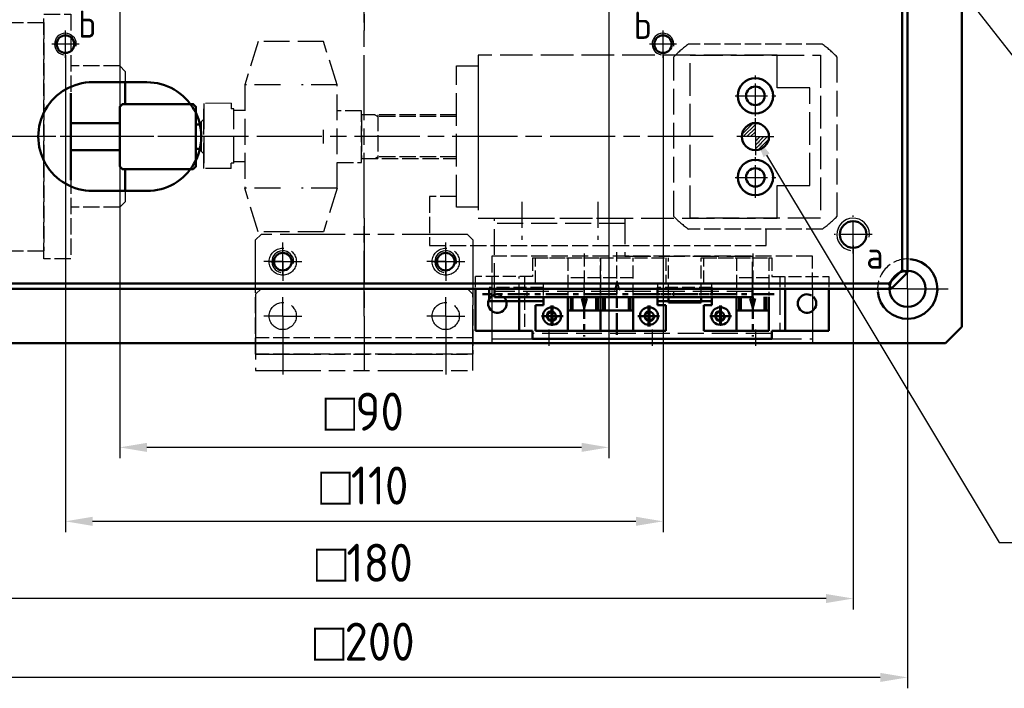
# Model space of a CAD drawing. Header units: millimetres. Extents: x 2047 to 2934, y 1574 to 2163.
# Tile 7 of 16: x 2412 to 2593, y 1703 to 1826. Entities that reach past the tile are written whole.
import ezdxf
from ezdxf import colors
from ezdxf.entities.mleader import LeaderData, LeaderLine
from ezdxf.math import Vec2, Vec3

# ---------------------------------------------------------------- set-up
doc = ezdxf.new("R2010")
doc.units = ezdxf.units.MM
for name, pattern in [('AM_ISO02W050', [7.5, 6, -1.5]), ('AM_ISO02W050x2', [3.75, 3, -0.75]), ('AM_ISO08W050', [18, 12, -1.5, 3, -1.5]), ('AM_ISO08W050x2', [9, 6, -0.75, 1.5, -0.75]), ('AM_ISO09W050', [22.5, 12, -1.5, 3, -1.5, 3, -1.5]), ('CENTER', [7, 4, -1, 1, -1]), ('CNS_SOLID', [0]), ('GEN3', [6.25, 4.75, -1.5]), ('GEN7A', [6.875, 4.75, -0.875, 0.375, -0.875])]:
    doc.linetypes.add(name, pattern=pattern)
for name, color, linetype in [('3', 6, 'GEN3'), ('4', 3, 'Continuous'), ('7A', 4, 'GEN7A'), ('VIS', 7, 'CNS_SOLID')]:
    doc.layers.add(name, color=color, linetype=linetype)
for name, color, linetype, lineweight in [('AM_0', 7, 'Continuous', 50), ('AM_11', 3, 'AM_ISO09W050', 25), ('AM_3', 6, 'AM_ISO02W050', 25), ('AM_4', 3, 'Continuous', 25), ('AM_5', 3, 'Continuous', 25), ('AM_6', 2, 'Continuous', 35), ('AM_7', 4, 'AM_ISO08W050', 25)]:
    doc.layers.add(name, color=color, linetype=linetype, lineweight=lineweight)
doc.styles.get("Standard").update_dxf_attribs({"font": 'isocp.shx', "bigfont": 'extfont.shx'})
doc.dimstyles.new('AM_ISO$0', dxfattribs={"dimtxt": 3.5, "dimasz": 2.5, "dimexe": 1, "dimexo": 1, "dimgap": 1.5, "dimtad": 1, "dimdsep": 46, "dimtxsty": 'Standard', "dimcen": 0, "dimclrd": 256, "dimclre": 256, "dimclrt": 2, "dimadec": 0, "dimazin": 2, "dimtp": 0.1, "dimtm": 0.1, "dimtfac": 0.71, "dimtdec": 3, "dimtmove": 0, "dimatfit": 3, "dimfxl": 1, "dimlwd": -1, "dimlwe": -1, "dimarcsym": 1})

# ---------------------------------------------------------------- blocks, each defined once
blk = doc.blocks.new('A$C012059B4-200')
at = {"layer": 'AM_3', "linetype": 'AM_ISO02W050x2'}
for p, q in [((0, 54.01), (0, 12.01)), ((0, 54.01), (33, 54.01)), ((13, 54.01), (13, 48.01)), ((21, 48.01), (21, 54.01)), ((33, 54.01), (33, 12.01)), ((13, 48.01), (11, 46.01)), ((13, 48.01), (21, 48.01)), ((23, 46.01), (21, 48.01)), ((11, 46.01), (11, 20.01)), ((23, 20.01), (23, 46.01)), ((47, 35.5), (38, 35.5)), ((47, 30.51), (38, 30.51)), ((11, 20.01), (13, 18.01)), ((21, 18.01), (23, 20.01)), ((13, 18.01), (13, 12.01)), ((21, 18.01), (13, 18.01)), ((21, 12.01), (21, 18.01)), ((0, 12.01), (33, 12.01)), ((7, 12.01), (7, 8.01)), ((13, 8.01), (13, 12.01)), ((7, 8.01), (13, 8.01)), ((7.5, 8.01), (7.5, 5.36)), ((12.5, 8.01), (12.5, 5.36)), ((7.5, 5.36), (7.69, 5.46)), ((7.69, 5.46), (7.88, 5.56)), ((7.88, 5.56), (8.07, 5.66)), ((8.07, 5.66), (8.26, 5.74)), ((8.26, 5.74), (8.45, 5.8)), ((8.45, 5.8), (8.63, 5.85)), ((8.63, 5.85), (8.82, 5.87)), ((8.82, 5.87), (9, 5.86)), ((9, 5.86), (9.25, 5.79)), ((9.25, 5.79), (9.5, 5.67)), ((9.5, 5.67), (9.75, 5.52)), ((9.75, 5.52), (10, 5.36)), ((10, 5.36), (10.25, 5.19)), ((10.25, 5.19), (10.5, 5.04)), ((10.5, 5.04), (10.75, 4.92)), ((10.75, 4.92), (11, 4.86)), ((11, 4.86), (11.18, 4.85)), ((11.18, 4.85), (11.37, 4.86)), ((11.37, 4.86), (11.55, 4.91)), ((11.55, 4.91), (11.74, 4.97)), ((11.74, 4.97), (11.93, 5.05)), ((11.93, 5.05), (12.12, 5.15)), ((12.12, 5.15), (12.31, 5.25)), ((12.31, 5.25), (12.5, 5.36))]:
    blk.add_line(p, q, dxfattribs=at)
blk = doc.blocks.new('16112309-100')
at = {"layer": 'AM_0'}
for p, q in [((62543.71, 18338.5), (62543.71, 18124.5)), ((62540.71, 18121.5), (62543.71, 18124.5)), ((62326.71, 18121.5), (62540.71, 18121.5))]:
    blk.add_line(p, q, dxfattribs=at)
blk.add_circle((62533.71, 18131.5), 3.3, dxfattribs=at)
blk.add_arc((62533.71, 18131.5), 5.5, 184.9973, 85.0027, dxfattribs=at)
at = {"layer": 'AM_3', "linetype": 'AM_ISO02W050x2'}
blk.add_arc((62533.71, 18131.5), 5.5, 86.3966, 183.6034, dxfattribs=at)
at = {"layer": 'AM_7'}
for q in [(62533.71, 18138.98), (62526.23, 18131.5), (62533.71, 18124.02), (62541.19, 18131.5)]:
    blk.add_line((62533.71, 18131.5), q, dxfattribs=at)
blk = doc.blocks.new('16112306-100')
at = {"layer": '3'}
for p, q in [((64417.97, 17854.26), (64417.97, 17847.26)), ((64431.97, 17854.26), (64431.97, 17847.26)), ((64412.97, 17838.26), (64412.97, 17851.26)), ((64412.97, 17851.26), (64436.97, 17851.26)), ((64436.97, 17851.26), (64436.97, 17844.26)), ((64436.97, 17850.26), (64412.97, 17850.26)), ((64436.97, 17844.26), (64460.47, 17844.26)), ((64460.47, 17838.51), (64460.47, 17844.26)), ((64460.47, 17837.76), (64412.97, 17837.76))]:
    blk.add_line(p, q, dxfattribs=at)
at = {"layer": 'AM_0'}
for p, q in [((64412.97, 17838.26), (64412.97, 17836.76)), ((64460.47, 17836.76), (64460.47, 17838.26)), ((64412.97, 17836.76), (64460.47, 17836.76))]:
    blk.add_line(p, q, dxfattribs=at)
at = {"layer": 'AM_3', "linetype": 'AM_ISO02W050x2'}
for p, q in [((64418.97, 17836.76), (64418.97, 17837.76)), ((64445.97, 17836.76), (64445.97, 17837.76))]:
    blk.add_line(p, q, dxfattribs=at)
blk = doc.blocks.new('16112508-100')
at = {"layer": '7A'}
for p, q in [((61818.52, 13320.63), (61818.52, 13324.13)), ((61848.52, 13320.63), (61848.52, 13324.13)), ((61818.52, 13320.63), (61815.02, 13320.63)), ((61818.52, 13320.63), (61822.02, 13320.63)), ((61818.52, 13320.63), (61818.52, 13317.13)), ((61848.52, 13320.63), (61845.02, 13320.63)), ((61848.52, 13320.63), (61852.02, 13320.63)), ((61848.52, 13320.63), (61848.52, 13317.13)), ((61818.52, 13307.63), (61818.52, 13302.63)), ((61848.52, 13307.63), (61848.52, 13302.63))]:
    blk.add_line(p, q, dxfattribs=at)
at = {"layer": 'AM_11'}
for p, q in [((61814.52, 13325.63), (61813.52, 13324.63)), ((61852.52, 13325.63), (61814.52, 13325.63)), ((61853.52, 13324.63), (61852.52, 13325.63)), ((61813.52, 13315.63), (61813.52, 13324.63)), ((61853.52, 13324.63), (61853.52, 13315.63))]:
    blk.add_line(p, q, dxfattribs=at)
for centre in [(61818.52, 13320.63), (61848.52, 13320.63)]:
    blk.add_circle(centre, 2.5, dxfattribs=at)
at = {"layer": 'AM_3', "linetype": 'AM_ISO02W050x2'}
for p, q in [((61813.52, 13303.63), (61813.52, 13315.63)), ((61853.52, 13315.63), (61853.52, 13303.63)), ((61853.52, 13306.63), (61813.52, 13306.63)), ((61853.52, 13303.63), (61813.52, 13303.63))]:
    blk.add_line(p, q, dxfattribs=at)
at = {"layer": 'AM_7'}
blk.add_line((61833.52, 13328.63), (61833.52, 13300.63), dxfattribs=at)
blk = doc.blocks.new('16112509-100')
at = {"layer": '7A'}
for p, q in [((61622.98, 13310.63), (61622.98, 13314.13)), ((61652.98, 13310.63), (61652.98, 13314.13)), ((61622.98, 13310.63), (61619.48, 13310.63)), ((61622.98, 13310.63), (61626.48, 13310.63)), ((61622.98, 13310.63), (61622.98, 13307.13)), ((61652.98, 13310.63), (61649.48, 13310.63)), ((61652.98, 13310.63), (61656.48, 13310.63)), ((61652.98, 13310.63), (61652.98, 13307.13)), ((61622.98, 13304.63), (61622.98, 13299.63)), ((61652.98, 13304.63), (61652.98, 13299.63))]:
    blk.add_line(p, q, dxfattribs=at)
at = {"layer": 'AM_11'}
for p, q in [((61617.98, 13314.63), (61618.98, 13315.63)), ((61617.98, 13314.63), (61617.98, 13300.63)), ((61618.98, 13315.63), (61656.98, 13315.63)), ((61656.98, 13315.63), (61657.98, 13314.63)), ((61657.98, 13300.63), (61657.98, 13314.63)), ((61617.98, 13303.63), (61657.98, 13303.63)), ((61617.98, 13300.63), (61657.98, 13300.63))]:
    blk.add_line(p, q, dxfattribs=at)
for centre in [(61622.98, 13310.63), (61652.98, 13310.63)]:
    blk.add_circle(centre, 2.5, dxfattribs=at)
blk = doc.blocks.new('A$C30B232A7-100')
at = {"layer": 'AM_3', "linetype": 'AM_ISO02W050x2'}
for p, q in [((1.2, 12.59), (0.7, 12.09)), ((0.7, 1.11), (0.7, 12.09)), ((0.94, 12.33), (1.2, 12.59)), ((14.21, 12.59), (1.2, 12.59)), ((14.7, 12.1), (14.2, 12.6)), ((14.7, 1.1), (14.7, 12.1)), ((0.7, 1.11), (1.2, 0.61)), ((1.2, 0.61), (14.21, 0.61)), ((14.2, 0.6), (14.7, 1.1))]:
    blk.add_line(p, q, dxfattribs=at)
at = {"layer": 'VIS', "lineweight": 50}
blk.add_line((1.07, 0.74), (0.94, 0.87), dxfattribs=at)
blk = doc.blocks.new('16111820-100')
at = {"layer": '3'}
for p, q in [((2952.72, 328.49), (2952.73, 333.49)), ((2952.73, 333.49), (2964.48, 333.49)), ((2964.73, 333.49), (2952.98, 333.49)), ((2964.72, 328.49), (2964.73, 333.49)), ((2952.72, 328.49), (2953.72, 328.49)), ((2953.72, 327.99), (2953.72, 328.49)), ((2963.72, 327.99), (2963.72, 328.49)), ((2964.72, 328.49), (2963.72, 328.49)), ((2963.72, 327.99), (2953.72, 327.99)), ((2963.47, 327.99), (2953.97, 327.99)), ((2953.97, 327.99), (2953.97, 325.99)), ((2963.47, 325.99), (2963.47, 327.99)), ((2941.35, 323.49), (2949.35, 325.99)), ((2949.35, 319.43), (2949.35, 325.99)), ((2949.35, 325.99), (2968.35, 325.99)), ((2968.35, 319.43), (2968.35, 325.99)), ((2976.35, 323.49), (2968.35, 325.99)), ((2941.35, 311.49), (2941.35, 323.49)), ((2976.35, 311.49), (2976.35, 323.49)), ((2949.35, 308.99), (2949.35, 315.55)), ((2968.35, 308.99), (2968.35, 315.55)), ((2949.35, 308.99), (2941.35, 311.49)), ((2960.11, 311.49), (2957.59, 311.49)), ((2968.35, 308.99), (2976.35, 311.49)), ((2968.35, 308.99), (2949.35, 308.99))]:
    blk.add_line(p, q, dxfattribs=at)
blk = doc.blocks.new('cdr-100-100')
at = {"layer": 'AM_3', "linetype": 'AM_ISO02W050x2'}
for p, q in [((-133, 4.75), (-137.5, 4.75)), ((-133, -4.75), (-133, 4.75)), ((-115.5, 4), (-133, 4)), ((-133, 4), (-133, -4)), ((-130.53, 4), (-130, 3.69)), ((-130, 4), (-130, -4)), ((-115.5, 3.69), (-130, 3.69)), ((-162.5, 2.25), (-163.5, 2.25)), ((-162.2, 3), (-162.5, 2.7)), ((-162.5, 2.7), (-162.5, -2.7)), ((-162.5, 2.25), (-162.5, -2.25)), ((-162, 3), (-162.2, 3)), ((-163.5, -2.25), (-162.5, -2.25)), ((-162.5, -2.7), (-162.2, -3)), ((-162.2, -3), (-162, -3)), ((-137.5, -4.75), (-133, -4.75)), ((-133, -4), (-115.5, -4)), ((-130.53, -4), (-130, -3.69)), ((-115.5, -3.69), (-130, -3.69))]:
    blk.add_line(p, q, dxfattribs=at)
at = {"layer": 'AM_7'}
blk.add_line((-68.29, 0), (-229.45, 0), dxfattribs=at)
blk = doc.blocks.new('16112004-100')
at = {"layer": 'AM_3', "linetype": 'AM_ISO02W050x2'}
for p, q in [((62150.37, 16145.14), (62150.37, 16190.14)), ((62150.37, 16190.14), (62155.37, 16190.14)), ((62155.37, 16190.14), (62155.37, 16145.14)), ((62164.36, 16180.65), (62155.37, 16180.65)), ((62164.36, 16180.65), (62165.36, 16179.65)), ((62165.36, 16179.65), (62165.36, 16173.65)), ((62165.36, 16161.65), (62165.36, 16155.65)), ((62164.36, 16154.65), (62155.37, 16154.65)), ((62165.36, 16155.65), (62164.36, 16154.65)), ((62155.37, 16145.14), (62150.37, 16145.14))]:
    blk.add_line(p, q, dxfattribs=at)
blk = doc.blocks.new('17021509')
at = {"color": 4, "linetype": 'CENTER'}
for p, q in [((64546.88, 19056.19), (64524.19, 19056.19)), ((64545.01, 19056.19), (64567.7, 19056.19)), ((64577.88, 19056.19), (64555.19, 19056.19)), ((64542.95, 19055.69), (64542.95, 19048.44)), ((64548.95, 19048.71), (64548.95, 19055.69)), ((64573.95, 19055.69), (64573.95, 19048.44)), ((64536.95, 19054.11), (64536.95, 19050.47)), ((64537.1, 19054.11), (64537.1, 19050.47)), ((64554.8, 19050.29), (64554.8, 19054.11)), ((64554.95, 19050.29), (64554.95, 19054.11)), ((64567.95, 19054.11), (64567.95, 19050.47)), ((64568.1, 19054.11), (64568.1, 19050.47)), ((64539.07, 19052.19), (64535, 19052.19)), ((64552.82, 19052.19), (64557.07, 19052.19)), ((64570.07, 19052.19), (64566, 19052.19))]:
    blk.add_line(p, q, dxfattribs=at)
at = {"color": 7, "linetype": 'Continuous'}
for p, q in [((64525.45, 19054.94), (64525.45, 19057.19)), ((64556.45, 19055.97), (64556.45, 19057.44)), ((64566.45, 19057.44), (64566.45, 19055.97)), ((64525.45, 19054.94), (64535.45, 19054.94)), ((64535.45, 19054.19), (64535.45, 19055.69)), ((64539.95, 19055.69), (64539.95, 19049.49)), ((64540.45, 19055.69), (64540.45, 19053.19)), ((64540.76, 19055.69), (64540.76, 19053.19)), ((64545.14, 19053.19), (64545.14, 19055.69)), ((64545.45, 19053.19), (64545.45, 19055.69)), ((64545.95, 19055.69), (64545.95, 19049.49)), ((64545.95, 19049.49), (64545.95, 19055.69)), ((64546.45, 19055.69), (64546.45, 19053.19)), ((64546.76, 19055.69), (64546.76, 19053.19)), ((64551.14, 19053.19), (64551.14, 19055.69)), ((64551.45, 19053.19), (64551.45, 19055.69)), ((64551.95, 19049.49), (64551.95, 19055.69)), ((64556.45, 19054.94), (64556.45, 19055.69)), ((64556.45, 19055.69), (64556.45, 19054.19)), ((64556.45, 19054.94), (64566.45, 19054.94)), ((64556.45, 19054.94), (64566.45, 19054.94)), ((64566.45, 19054.19), (64566.45, 19055.69)), ((64566.45, 19055.69), (64566.45, 19054.94)), ((64570.95, 19055.69), (64570.95, 19049.49)), ((64571.45, 19055.69), (64571.45, 19053.19)), ((64571.76, 19055.69), (64571.76, 19053.19)), ((64576.14, 19053.19), (64576.14, 19055.69)), ((64576.45, 19053.19), (64576.45, 19055.69)), ((64576.95, 19055.69), (64576.95, 19049.49)), ((64533.95, 19049.49), (64533.95, 19054.19)), ((64535.45, 19054.19), (64533.95, 19054.19)), ((64537.1, 19053.79), (64536.95, 19053.79)), ((64539.95, 19053.19), (64545.95, 19053.19)), ((64545.95, 19053.19), (64551.95, 19053.19)), ((64554.95, 19053.79), (64554.8, 19053.79)), ((64556.45, 19054.19), (64557.95, 19054.19)), ((64557.95, 19054.19), (64557.95, 19049.49)), ((64564.95, 19049.49), (64564.95, 19054.19)), ((64566.45, 19054.19), (64564.95, 19054.19)), ((64568.1, 19053.79), (64567.95, 19053.79)), ((64570.95, 19053.19), (64576.95, 19053.19)), ((64545.95, 19049.49), (64533.95, 19049.49)), ((64536.95, 19050.59), (64537.1, 19050.59)), ((64557.95, 19049.49), (64545.95, 19049.49)), ((64554.8, 19050.59), (64554.95, 19050.59)), ((64576.95, 19049.49), (64564.95, 19049.49)), ((64567.95, 19050.59), (64568.1, 19050.59))]:
    blk.add_line(p, q, dxfattribs=at)
for p, q in [((64579.95, 19049.49), (64579.95, 19057.19)), ((64530.95, 19049.49), (64530.95, 19055.69)), ((64558.45, 19054.69), (64564.45, 19054.69)), ((64533.45, 19049.49), (64522.95, 19049.49)), ((64522.95, 19049.49), (64533.45, 19049.49))]:
    blk.add_line(p, q)
at = {"color": 2, "linetype": 'Continuous'}
for p, q in [((64542.95, 19053.71), (64542.49, 19055.43)), ((64542.95, 19053.71), (64542.95, 19055.69)), ((64542.95, 19053.71), (64543.41, 19055.43)), ((64548.95, 19055.69), (64548.95, 19053.71)), ((64573.95, 19053.71), (64573.49, 19055.43)), ((64573.95, 19053.71), (64573.95, 19055.69)), ((64573.95, 19053.71), (64574.41, 19055.43))]:
    blk.add_line(p, q, dxfattribs=at)
for centre in [(64536.95, 19052.19), (64554.95, 19052.19), (64567.95, 19052.19)]:
    blk.add_circle(centre, 0.783)
at = {"color": 7, "linetype": 'Continuous'}
for centre, start, end in [((64536.95, 19052.19), 90, 270), ((64537.1, 19052.19), 270, 90), ((64554.8, 19052.19), 90, 270), ((64554.95, 19052.19), 270, 90), ((64567.95, 19052.19), 90, 270), ((64568.1, 19052.19), 270, 90)]:
    blk.add_arc(centre, 1.6, start, end, dxfattribs=at)
for p in [(64535.35, 19052.19), (64566.35, 19052.19)]:
    blk.add_point(p, dxfattribs=at)
at = {"layer": '3', "ltscale": 0.5}
for p, q in [((64542.95, 19063.66), (64542.95, 19055.97)), ((64548.95, 19055.97), (64548.95, 19063.93)), ((64573.95, 19063.66), (64573.95, 19055.97)), ((64533.45, 19062.89), (64558.45, 19062.89)), ((64533.45, 19062.89), (64533.45, 19059.49)), ((64533.95, 19062.89), (64545.95, 19062.89)), ((64533.95, 19058.19), (64533.95, 19062.89)), ((64539.95, 19062.89), (64539.95, 19055.97)), ((64545.95, 19062.89), (64545.95, 19055.97)), ((64545.95, 19062.89), (64557.95, 19062.89)), ((64545.95, 19055.97), (64545.95, 19062.89)), ((64551.95, 19055.97), (64551.95, 19062.89)), ((64557.95, 19062.89), (64557.95, 19058.19)), ((64558.45, 19055.97), (64558.45, 19062.89)), ((64564.45, 19062.89), (64577.45, 19062.89)), ((64564.45, 19062.89), (64577.45, 19062.89)), ((64564.45, 19055.97), (64564.45, 19062.89)), ((64564.95, 19062.89), (64576.95, 19062.89)), ((64564.95, 19058.19), (64564.95, 19062.89)), ((64570.95, 19062.89), (64570.95, 19055.97)), ((64576.95, 19062.89), (64576.95, 19055.97)), ((64577.45, 19062.89), (64577.45, 19059.49)), ((64522.95, 19057.47), (64522.95, 19059.49)), ((64533.45, 19059.49), (64522.95, 19059.49)), ((64530.95, 19055.97), (64530.95, 19059.49)), ((64531.95, 19059.49), (64531.95, 19055.97)), ((64535.45, 19058.19), (64533.95, 19058.19)), ((64535.45, 19055.97), (64535.45, 19058.19)), ((64545.95, 19059.19), (64539.95, 19059.19)), ((64542.95, 19055.97), (64542.95, 19058.66)), ((64551.95, 19059.19), (64545.95, 19059.19)), ((64548.95, 19058.66), (64548.49, 19056.94)), ((64548.95, 19058.66), (64549.41, 19056.94)), ((64548.95, 19058.66), (64548.95, 19055.97)), ((64556.45, 19058.19), (64556.45, 19055.97)), ((64556.45, 19058.19), (64557.95, 19058.19)), ((64566.45, 19058.19), (64564.95, 19058.19)), ((64566.45, 19055.97), (64566.45, 19058.19)), ((64576.95, 19059.19), (64570.95, 19059.19)), ((64573.95, 19055.97), (64573.95, 19058.66)), ((64577.45, 19059.49), (64587.95, 19059.49)), ((64578.95, 19059.49), (64578.95, 19057.47)), ((64579.95, 19057.47), (64579.95, 19059.49)), ((64587.95, 19059.49), (64587.95, 19057.47)), ((64535.45, 19057.44), (64525.45, 19057.44)), ((64566.45, 19057.44), (64556.45, 19057.44)), ((64566.45, 19057.44), (64556.45, 19057.44)), ((64531.95, 19055.69), (64531.95, 19049.49))]:
    blk.add_line(p, q, dxfattribs=at)
at = {"layer": '3'}
for p, q in [((64578.95, 19057.19), (64578.95, 19049.49)), ((64577.45, 19048.99), (64533.45, 19048.99))]:
    blk.add_line(p, q, dxfattribs=at)
at = {"layer": '4'}
for centre in [(64536.95, 19052.19), (64554.95, 19052.19), (64567.95, 19052.19)]:
    blk.add_arc(centre, 1, 100, 10, dxfattribs=at)
at = {"layer": 'AM_0'}
for p, q in [((64522.95, 19049.49), (64522.95, 19057.19)), ((64587.95, 19057.19), (64587.95, 19049.49)), ((64558.45, 19054.69), (64558.45, 19055.69)), ((64564.45, 19054.69), (64564.45, 19055.69)), ((64533.45, 19047.99), (64533.45, 19049.49)), ((64577.45, 19049.49), (64577.45, 19047.99)), ((64577.45, 19049.49), (64587.95, 19049.49)), ((64577.45, 19047.99), (64533.45, 19047.99))]:
    blk.add_line(p, q, dxfattribs=at)
for centre in [(64526.95, 19054.49), (64583.95, 19054.49)]:
    blk.add_arc(centre, 1.7, 60.8054, 44.9154, dxfattribs=at)
at = {"layer": 'AM_7', "linetype": 'AM_ISO08W050x2'}
for p, q in [((64536.45, 19049.69), (64536.45, 19047.49)), ((64555.45, 19049.69), (64555.45, 19047.49)), ((64574.45, 19049.69), (64574.45, 19047.49))]:
    blk.add_line(p, q, dxfattribs=at)
blk = doc.blocks.new('16112001-100')
at = {"layer": '3'}
h = blk.add_hatch(dxfattribs=at)
h.set_pattern_fill('_U', color=256, scale=0.48, angle=675, style=0, pattern_type=0)
h.set_pattern_definition([(314.695869, (2133.7922, -8322.3927), (-0.34120809, -0.337604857), [])])
edge = h.paths.add_edge_path()
edge.add_arc((3103.77, 422.02), 2.5, -360.3041, -270.3041, ccw=False)
edge.add_line((3106.27, 422), (3103.77, 422.02))
edge.add_line((3103.77, 422.02), (3103.78, 424.52))
h = blk.add_hatch(dxfattribs=at)
h.set_pattern_fill('_U', color=256, scale=0.48, angle=675, style=0, pattern_type=0)
h.set_pattern_definition([(315, (11853.2049, 1345.56496), (0.339411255, 0.339411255), [])])
edge = h.paths.add_edge_path()
edge.add_arc((3103.77, 422.02), 2.5, -180, -90)
edge.add_line((3103.77, 419.52), (3103.77, 422.02))
edge.add_line((3103.77, 422.02), (3101.27, 422.02))
for q in [(3103.77, 425.43), (3100.35, 422.02), (3107.19, 422.02), (3103.77, 418.6)]:
    blk.add_line((3103.77, 422.02), q, dxfattribs=at)
for points in [[(3089.07, 437.02), (3118.47, 437.02)], [(3118.47, 407.02), (3089.07, 407.02)]]:
    blk.add_lwpolyline(points, dxfattribs=at)
blk.add_circle((3103.77, 422.02), 2.5, dxfattribs=at)
for start, end in [(134.4153, 144.0494), (35.9506, 45.5847), (215.9506, 225.5847), (314.4153, 324.0494)]:
    blk.add_arc((3103.77, 422.02), 21, start, end, dxfattribs=at)
at = {"layer": 'AM_3', "linetype": 'AM_ISO02W050x2'}
for p, q in [((3086.77, 409.69), (3086.77, 434.34)), ((3120.77, 409.69), (3120.77, 434.34))]:
    blk.add_line(p, q, dxfattribs=at)
blk = doc.blocks.new('16111856-100')
at = {"layer": 'AM_11'}
for p, q in [((48522.79, 18750.24), (48532.79, 18750.24)), ((48531.99, 18750.24), (48531.99, 18691.24)), ((48532.79, 18750.24), (48532.79, 18691.24))]:
    blk.add_line(p, q, dxfattribs=at)
at = {"layer": 'AM_3', "linetype": 'AM_ISO02W050x2'}
for p, q in [((48516.79, 18691.24), (48516.79, 18750.24)), ((48516.79, 18750.24), (48522.79, 18750.24)), ((48522.79, 18691.24), (48516.79, 18691.24))]:
    blk.add_line(p, q, dxfattribs=at)
at = {"layer": 'AM_4'}
blk.add_line((48522.79, 18691.24), (48532.79, 18691.24), dxfattribs=at)
at = {"layer": 'AM_7', "linetype": 'AM_ISO08W050x2'}
for p, q in [((48531.29, 18739.74), (48533.29, 18739.74)), ((48531.29, 18720.74), (48533.29, 18720.74)), ((48531.29, 18701.74), (48533.29, 18701.74))]:
    blk.add_line(p, q, dxfattribs=at)
blk = doc.blocks.new('16112305')
for p, q in [((63193.66, 17651.32), (63203.66, 17651.32)), ((63193.66, 17631.33), (63203.66, 17631.33))]:
    blk.add_line(p, q)
for centre, start, end in [((63193.66, 17641.33), 89.9811, 270), ((63203.66, 17641.32), 269.9811, 90)]:
    blk.add_arc(centre, 10, start, end)
at = {"layer": 'AM_0'}
for p, q in [((63342.66, 17616.73), (63342.66, 17809.91)), ((63343.66, 17616.32), (63343.66, 17810.32)), ((63340.25, 17614.32), (63342.66, 17616.73)), ((63340.66, 17613.32), (63343.66, 17616.32)), ((63343.66, 17616.32), (63342.66, 17616.73)), ((63147.08, 17614.32), (63340.25, 17614.32)), ((63340.25, 17614.32), (63340.66, 17613.32)), ((63146.66, 17613.32), (63340.66, 17613.32))]:
    blk.add_line(p, q, dxfattribs=at)
for centre, radius in [((63188.66, 17658.32), 1.62), ((63298.66, 17658.32), 1.62), ((63315.66, 17648.82), 3.25), ((63315.66, 17648.82), 1.7), ((63315.66, 17641.32), 2.5), ((63315.66, 17633.82), 3.25), ((63315.66, 17633.82), 1.7), ((63333.66, 17623.32), 2.46), ((63228.66, 17618.32), 1.62), ((63258.66, 17618.32), 1.62)]:
    blk.add_circle(centre, radius, dxfattribs=at)
at = {"layer": 'AM_4'}
for centre, radius in [((63188.66, 17658.32), 2), ((63298.66, 17658.32), 2), ((63333.66, 17623.32), 3), ((63228.66, 17618.32), 2), ((63258.66, 17618.32), 2)]:
    blk.add_arc(centre, radius, 350, 260, dxfattribs=at)
at = {"layer": 'AM_7'}
blk.add_line((63243.66, 17608.32), (63243.66, 17818.32), dxfattribs=at)
at = {"layer": 'AM_7', "linetype": 'AM_ISO08W050x2'}
for p, q in [((63188.66, 17655.82), (63188.66, 17660.82)), ((63298.66, 17655.82), (63298.66, 17660.82)), ((63191.16, 17658.32), (63186.16, 17658.32)), ((63301.16, 17658.32), (63296.16, 17658.32)), ((63315.66, 17645.07), (63315.66, 17652.57)), ((63311.91, 17648.82), (63319.41, 17648.82)), ((63315.66, 17641.32), (63315.66, 17644.4)), ((63220.66, 17641.32), (63178.66, 17641.32)), ((63315.66, 17641.32), (63312.58, 17641.32)), ((63315.66, 17641.32), (63318.74, 17641.32)), ((63315.66, 17641.32), (63315.66, 17638.24)), ((63315.66, 17630.07), (63315.66, 17637.57)), ((63311.91, 17633.82), (63319.41, 17633.82)), ((63333.66, 17619.82), (63333.66, 17626.82)), ((63337.16, 17623.32), (63330.16, 17623.32)), ((63228.66, 17615.82), (63228.66, 17620.82)), ((63258.66, 17615.82), (63258.66, 17620.82)), ((63231.16, 17618.32), (63226.16, 17618.32)), ((63261.16, 17618.32), (63256.16, 17618.32))]:
    blk.add_line(p, q, dxfattribs=at)
at = {"layer": 'AM_0', "color": 2}
for s, p in [('b', (63191.02, 17659.5)), ('b', (63293.28, 17659.29)), ('a', (63336.07, 17617.02))]:
    blk.add_text(s, height=5, dxfattribs=at).set_placement(p)
blk = doc.blocks.new('*D99')
at = {"layer": 'AM_5', "transparency": 16777216}
for p, q in [((2420.57, 1819.87), (2420.57, 1732.11)), ((2530.57, 1819.87), (2530.57, 1732.11)), ((2525.57, 1734.11), (2425.57, 1734.11))]:
    blk.add_line(p, q, dxfattribs=at)
for points in [[(2425.57, 1734.95), (2425.57, 1733.28), (2420.57, 1734.11)], [(2525.57, 1734.95), (2525.57, 1733.28), (2530.57, 1734.11)]]:
    blk.add_solid(points, dxfattribs=at)
at = {"layer": 'Defpoints', "color": 0, "transparency": 16777216}
for p in [(2420.57, 1821.87), (2530.57, 1821.87), (2420.57, 1734.11)]:
    blk.add_point(p, dxfattribs=at)
at = {"layer": 'AM_5', "color": 2, "transparency": 16777216, "insert": (2475.57, 1740.69), "char_height": 7, "attachment_point": 5}
blk.add_mtext('{\\Famgdt;o}110', dxfattribs=at)
blk = doc.blocks.new('*D102')
at = {"layer": 'AM_5', "transparency": 16777216}
for p, q in [((2430.57, 1829.87), (2430.57, 1745.71)), ((2520.57, 1829.87), (2520.57, 1745.71)), ((2515.57, 1747.71), (2435.57, 1747.71))]:
    blk.add_line(p, q, dxfattribs=at)
for points in [[(2435.57, 1748.55), (2435.57, 1746.88), (2430.57, 1747.71)], [(2515.57, 1748.55), (2515.57, 1746.88), (2520.57, 1747.71)]]:
    blk.add_solid(points, dxfattribs=at)
at = {"layer": 'Defpoints', "color": 0, "transparency": 16777216}
for p in [(2430.57, 1831.87), (2520.57, 1831.87), (2430.57, 1747.71)]:
    blk.add_point(p, dxfattribs=at)
at = {"layer": 'AM_5', "color": 2, "transparency": 16777216, "insert": (2475.57, 1754.29), "char_height": 7, "attachment_point": 5}
blk.add_mtext('{\\Famgdt;o}90', dxfattribs=at)
blk = doc.blocks.new('*D96')
at = {"layer": 'AM_5', "transparency": 16777216}
for p, q in [((2385.57, 1784.87), (2385.57, 1717.92)), ((2565.57, 1784.87), (2565.57, 1717.92)), ((2560.57, 1719.92), (2390.57, 1719.92))]:
    blk.add_line(p, q, dxfattribs=at)
for points in [[(2390.57, 1720.75), (2390.57, 1719.08), (2385.57, 1719.92)], [(2560.57, 1720.75), (2560.57, 1719.08), (2565.57, 1719.92)]]:
    blk.add_solid(points, dxfattribs=at)
at = {"layer": 'Defpoints', "color": 0, "transparency": 16777216}
for p in [(2385.57, 1786.87), (2565.57, 1786.87), (2385.57, 1719.92)]:
    blk.add_point(p, dxfattribs=at)
at = {"layer": 'AM_5', "color": 2, "transparency": 16777216, "insert": (2475.57, 1726.49), "char_height": 7, "attachment_point": 5}
blk.add_mtext('{\\Famgdt;o}180', dxfattribs=at)
blk = doc.blocks.new('*D97')
at = {"layer": 'AM_5', "transparency": 16777216}
for p, q in [((2375.57, 1774.87), (2375.57, 1703.41)), ((2575.57, 1774.87), (2575.57, 1703.41)), ((2570.57, 1705.41), (2380.57, 1705.41))]:
    blk.add_line(p, q, dxfattribs=at)
for points in [[(2380.57, 1706.24), (2380.57, 1704.57), (2375.57, 1705.41)], [(2570.57, 1706.24), (2570.57, 1704.57), (2575.57, 1705.41)]]:
    blk.add_solid(points, dxfattribs=at)
at = {"layer": 'Defpoints', "color": 0, "transparency": 16777216}
for p in [(2375.57, 1776.87), (2575.57, 1776.87), (2375.57, 1705.41)]:
    blk.add_point(p, dxfattribs=at)
at = {"layer": 'AM_5', "color": 2, "transparency": 16777216, "insert": (2475.57, 1711.98), "char_height": 7, "attachment_point": 5}
blk.add_mtext('{\\Famgdt;o}200', dxfattribs=at)

msp = doc.modelspace()

# ---------------------------------------------------------------- linework, layer by layer
at = {"layer": 'AM_0'}
for points in [[(2431.57, 1814.87), (2431.57, 1810.87)], [(2421.571, 1812.873), (2421.572, 1796.872)], [(2444.084, 1798.88), (2444.571, 1799.367), (2444.571, 1810.367), (2444.084, 1810.854), (2431.071, 1810.854), (2430.571, 1810.353), (2430.571, 1799.382), (2431.071, 1798.88), (2444.084, 1798.88)], [(2430.571, 1807.364), (2421.571, 1807.364)], [(2445.57, 1807.117), (2444.571, 1807.117)], [(2430.571, 1802.37), (2421.571, 1802.37)], [(2445.57, 1802.617), (2444.57, 1802.617)], [(2431.57, 1798.87), (2431.569, 1794.877)]]:
    msp.add_lwpolyline(points, dxfattribs=at)
at = {"layer": 'AM_3'}
msp.add_lwpolyline([(2496.571, 1819.867), (2496.571, 1789.867), (2551.571, 1789.867), (2551.571, 1795.867), (2557.571, 1795.867), (2557.571, 1813.864), (2551.571, 1813.867), (2551.571, 1819.867), (2496.571, 1819.867)], dxfattribs=at)
for points in [[(2559.571, 1789.867), (2535.571, 1789.867), (2535.571, 1819.867), (2559.571, 1819.867)], [(2496.567, 1791.868), (2492.57, 1791.868), (2492.57, 1817.868), (2496.567, 1817.868)]]:
    msp.add_lwpolyline(points, close=True, dxfattribs=at)
at = {"layer": 'AM_3', "linetype": 'AM_ISO02W050x2'}
msp.add_lwpolyline([(2492.57, 1793.861), (2487.567, 1793.861), (2487.567, 1784.861), (2549.567, 1784.861), (2549.567, 1788.367)], dxfattribs=at)
at = {"layer": 'AM_7'}
msp.add_line((2475.571, 1876.867), (2475.571, 1823.367), dxfattribs=at)
at = {"layer": 'AM_7', "linetype": 'AM_ISO08W050x2'}
for q in [(2547.571, 1807.941), (2544.497, 1804.867), (2550.644, 1804.867), (2547.571, 1801.793)]:
    msp.add_line((2547.571, 1804.867), q, dxfattribs=at)

# ---------------------------------------------------------------- block references
at = {"extrusion": (0, 0, -1), "zscale": -1, "rotation": 270}
msp.add_blockref('16111820-100', (-2779.561, 4763.718), dxfattribs=at)
for name, p in [('A$C30B232A7-100', (2429.871, 1798.267)), ('cdr-100-100', (2608.07, 1804.867))]:
    msp.add_blockref(name, p)
at = {"layer": 'AM_0'}
for name, p in [('16112309-100', (-59958.138, -16354.63)), ('16112305', (-60768.09, -15836.452)), ('16112508-100', (-59357.946, -11538.76)), ('17021509', (-62026.879, -17280.319))]:
    msp.add_blockref(name, p, dxfattribs=at)
at = {"layer": 'AM_11'}
for name, p in [('16112306-100', (-61913.402, -16061.394)), ('16112509-100', (-59162.413, -11538.76))]:
    msp.add_blockref(name, p, dxfattribs=at)
at = {"layer": 'AM_11', "extrusion": (0, 0, -1), "zscale": -1, "rotation": 270}
msp.add_blockref('16111856-100', (-21249.305, 50299.659), dxfattribs=at)
at = {"layer": 'AM_3'}
for name, p in [('16112004-100', (-59733.795, -14362.777)), ('A$C012059B4-200', (2383.573, 1771.86))]:
    msp.add_blockref(name, p, dxfattribs=at)
at = {"layer": 'AM_3', "rotation": 90}
msp.add_blockref('16112001-100', (2969.587, -1298.903), dxfattribs=at)

# ---------------------------------------------------------------- dimensions: what is measured, and where the dimension line sits
at = {"layer": 'AM_5'}
for base, p1, p2, picture, middle in [((2430.571, 1747.713), (2520.571, 1831.867), (2430.571, 1831.867), '*D102', (2475.571, 1754.287)), ((2420.571, 1734.114), (2530.571, 1821.867), (2420.571, 1821.867), '*D99', (2475.571, 1740.688)), ((2385.571, 1719.917), (2565.571, 1786.867), (2385.571, 1786.867), '*D96', (2475.571, 1726.491)), ((2375.571, 1705.406), (2575.571, 1776.867), (2375.571, 1776.867), '*D97', (2475.571, 1711.98))]:
    dim = msp.add_linear_dim(base=base, p1=p1, p2=p2, text='{\\Famgdt;o}<>', dimstyle='AM_ISO$0', override={"dimscale": 2, "dimtp": 0.05}, dxfattribs=at)
    dim.commit()
    dim.dimension.update_dxf_attribs({"geometry": picture, "text_midpoint": middle})

# ---------------------------------------------------------------- leaders
at = {"layer": 'AM_6'}
ml = msp.add_multileader_mtext('Standard', dxfattribs=at)
ml.set_content('W(86.5,-15)', color=256)
ml.set_leader_properties()
ml.build(insert=Vec2(0, 0))
ml.multileader.update_dxf_attribs({"text_left_attachment_type": 5})
ctx = ml.context
ctx.base_point, ctx.char_height, ctx.plane_origin = Vec3(2603.433, 1819.02), 8.75, Vec3(2740.155, 1879.325)
ctx.left_attachment = 5
notes = []
notes.append((ctx, [(1, (1, 1, 0), (2595.433, 1819.02), (1, 0), 8, [(0, [(2562.071, 1861.867)], 0, [])])]))
ctx.mtext.insert, ctx.mtext.flow_direction = Vec3(2605.433, 1829.958), 5
ml = msp.add_multileader_mtext('Standard', dxfattribs=at)
ml.set_content('U(72,-72)', color=256)
ml.set_leader_properties()
ml.build(insert=Vec2(0, 0))
ml.multileader.update_dxf_attribs({"text_left_attachment_type": 5})
ctx = ml.context
ctx.base_point, ctx.char_height, ctx.plane_origin = Vec3(2600.437, 1730.212), 8.75, Vec3(2774.568, 1805.83)
ctx.left_attachment = 5
notes.append((ctx, [(1, (1, 1, 0), (2592.437, 1730.212), (1, 0), 8, [(0, [(2547.571, 1804.867)], 0, [])])]))
ctx.mtext.insert, ctx.mtext.flow_direction = Vec3(2602.437, 1741.15), 5
for ctx, leaders in notes:
    for number, flags, end, landing, length, lines in leaders:
        leader = LeaderData()
        leader.index, (leader.has_last_leader_line, leader.has_dogleg_vector, leader.attachment_direction) = number, flags
        leader.last_leader_point, leader.dogleg_vector, leader.dogleg_length = Vec3(end), Vec3(landing), length
        for number, points, colour, breaks in lines:
            line = LeaderLine()
            line.index, line.vertices, line.color, line.breaks = number, Vec3.list(points), colors.encode_raw_color(colour), breaks
            leader.lines.append(line)
        ctx.leaders.append(leader)

doc.saveas('drawing.dxf')
